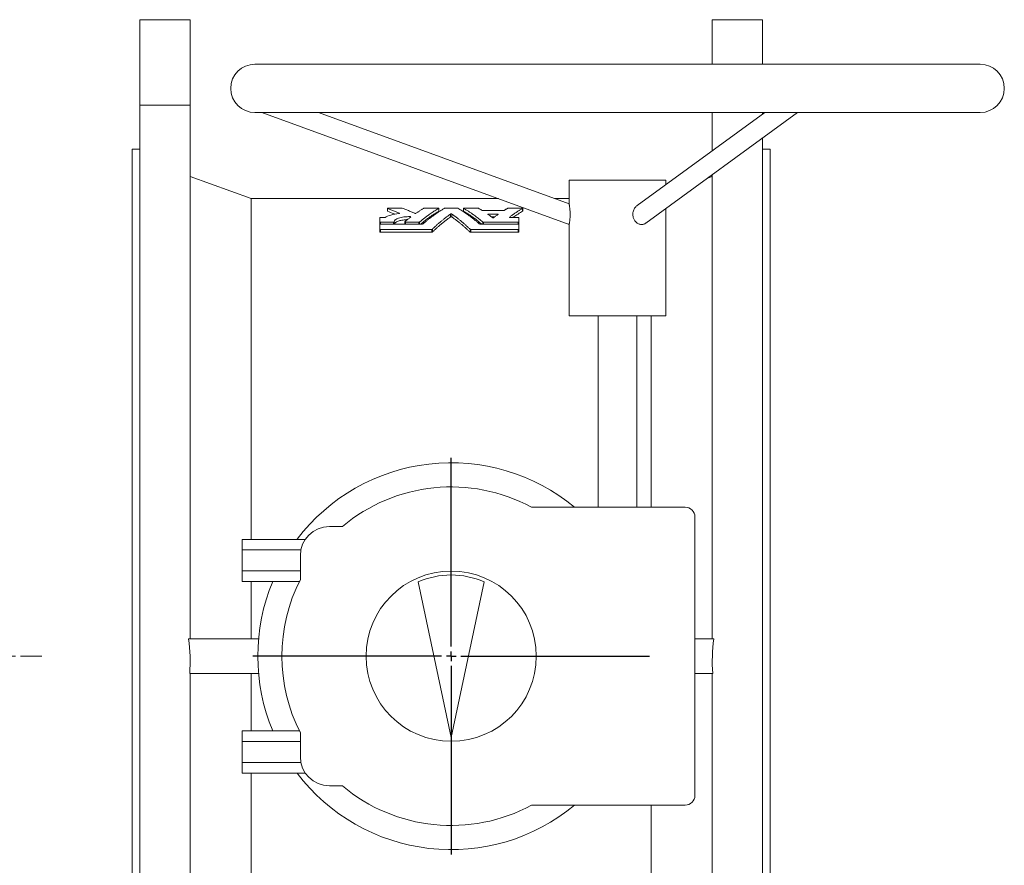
# Model space of a CAD drawing. Header units: millimetres. Extents: x -414 to 1093, y -378 to 842.
# Tile 11 of 11: x 584 to 1093, y 405 to 842. Entities that reach past the tile are written whole.
import ezdxf

# ---------------------------------------------------------------- set-up
doc = ezdxf.new("R2010")
doc.units = ezdxf.units.MM
doc.linetypes.add('CENTERX2', pattern=[20.32, 12.7, -2.54, 2.54, -2.54])
doc.layers.add('FORMAT', color=7, linetype='Continuous')

# ---------------------------------------------------------------- blocks, each defined once
blk = doc.blocks.new('SW_CENTERMARKSYMBOL_1')
at = {"layer": 'FORMAT', "color": 0}
for p, q in [((0, 5), (0, 102.5)), ((-5, 0), (-102.5, 0)), ((0, 0), (-2.5, 0)), ((0, 0), (0, 2.5)), ((0, 0), (0, -2.5)), ((0, 0), (2.5, 0)), ((5, 0), (102.5, 0)), ((0, -5), (0, -102.5))]:
    blk.add_line(p, q, dxfattribs=at)

msp = doc.modelspace()

# ---------------------------------------------------------------- linework, layer by layer
at = {"color": 7, "linetype": 'Continuous', "lineweight": 15}
for p, q in [((671.662, 842.445), (645.662, 842.445)), ((645.662, 798.195), (645.662, 842.445)), ((671.662, 798.195), (671.662, 842.445)), ((941.662, 842.445), (967.662, 842.445)), ((941.662, 819.445), (941.662, 842.445)), ((967.662, 819.445), (967.662, 842.445)), ((1080.162, 819.445), (705.162, 819.445)), ((645.662, 798.195), (645.662, 222.695)), ((671.662, 798.195), (645.662, 798.195)), ((671.662, 798.195), (671.662, 522.445)), ((705.162, 794.445), (1080.162, 794.445)), ((708.786, 794.445), (867.662, 736.619)), ((867.67, 747.258), (738.024, 794.445)), ((968.795, 794.445), (902.886, 746.468)), ((907.306, 737.316), (985.786, 794.445)), ((941.662, 794.445), (941.662, 774.694)), ((967.662, 794.445), (967.662, 793.62)), ((967.662, 781.252), (967.662, 222.695)), ((645.662, 775.445), (641.662, 775.445)), ((641.662, 775.445), (641.662, 510.445)), ((971.662, 775.445), (967.662, 775.445)), ((971.662, 775.445), (971.662, 510.445)), ((703.258, 749.945), (671.662, 761.445)), ((867.662, 759.445), (867.662, 747.245)), ((867.662, 759.445), (917.662, 759.445)), ((917.662, 757.223), (917.662, 759.445)), ((941.662, 761.445), (939.244, 760.565)), ((941.662, 762.325), (941.662, 522.445)), ((831.049, 749.945), (703.258, 749.945)), ((703.258, 749.945), (703.258, 573.851)), ((867.662, 749.945), (860.287, 749.945)), ((773.694, 744.959), (773.694, 743.459)), ((774.054, 745.044), (781.068, 745.044)), ((792.928, 745.044), (799.942, 745.044)), ((800.302, 743.459), (800.302, 744.959)), ((803.597, 745.044), (809.728, 745.044)), ((813.023, 744.959), (813.023, 743.459)), ((813.383, 745.044), (820.396, 745.044)), ((822.965, 743.797), (833.693, 743.797)), ((836.261, 745.044), (843.275, 745.044)), ((843.635, 743.459), (843.635, 744.959)), ((917.662, 689.445), (917.662, 744.855)), ((769.69, 737.92), (769.69, 740.092)), ((770.05, 740.207), (772.117, 740.207)), ((826.022, 741.97), (830.636, 741.97)), ((827.526, 740.47), (829.131, 740.47)), ((837.103, 740.207), (841.33, 740.207)), ((841.69, 740.092), (841.69, 737.92)), ((769.69, 736.706), (769.69, 737.92)), ((769.69, 734.214), (769.69, 736.706)), ((769.69, 732.714), (769.69, 734.214)), ((770.05, 737.794), (776.896, 737.794)), ((770.05, 736.838), (791.783, 736.838)), ((770.05, 734.069), (796.593, 734.069)), ((777.256, 736.838), (777.256, 737.925)), ((782.633, 737.92), (782.633, 736.838)), ((782.993, 737.794), (790.007, 737.794)), ((816.731, 734.069), (841.33, 734.069)), ((821.541, 736.838), (841.33, 736.838)), ((823.317, 737.794), (841.33, 737.794)), ((841.69, 736.706), (841.69, 737.92)), ((841.69, 736.706), (841.69, 734.214)), ((841.69, 732.714), (841.69, 734.214)), ((867.662, 736.619), (867.662, 689.445)), ((770.05, 732.569), (796.593, 732.569)), ((816.731, 732.569), (841.33, 732.569)), ((867.662, 689.445), (917.662, 689.445)), ((882.662, 689.445), (882.662, 590.445)), ((902.662, 590.445), (902.662, 689.445)), ((910.066, 689.445), (910.066, 590.445)), ((927.662, 590.445), (848.222, 590.445)), ((750.384, 580.445), (743.662, 580.445)), ((932.662, 441.445), (932.662, 585.445)), ((731.239, 573.851), (698.662, 573.851)), ((698.662, 568.398), (698.662, 573.851)), ((728.956, 568.398), (698.662, 568.398)), ((698.662, 557.492), (698.662, 568.398)), ((728.662, 565.445), (728.662, 553.097)), ((728.662, 557.492), (698.662, 557.492)), ((698.662, 552.039), (698.662, 557.492)), ((728.133, 552.039), (698.662, 552.039)), ((703.258, 552.039), (703.258, 522.445)), ((806.662, 471.445), (789.579, 551.814)), ((806.662, 471.445), (823.745, 551.814)), ((670.84, 522.445), (707.068, 522.445)), ((942.484, 522.445), (932.662, 522.445)), ((641.662, 510.445), (641.662, 245.445)), ((971.662, 510.445), (971.662, 245.445)), ((671.456, 504.445), (707.068, 504.445)), ((671.662, 504.445), (671.662, 222.695)), ((703.258, 504.445), (703.258, 474.851)), ((941.868, 504.445), (932.662, 504.445)), ((941.662, 504.445), (941.662, 222.695)), ((728.133, 474.851), (698.662, 474.851)), ((698.662, 469.398), (698.662, 474.851)), ((728.662, 473.793), (728.662, 461.445)), ((698.662, 458.492), (698.662, 469.398)), ((728.662, 469.398), (698.662, 469.398)), ((728.956, 458.492), (698.662, 458.492)), ((698.662, 453.039), (698.662, 458.492)), ((731.239, 453.039), (698.662, 453.039)), ((703.258, 453.039), (703.258, 270.945)), ((743.662, 446.445), (750.384, 446.445)), ((848.222, 436.445), (927.662, 436.445)), ((910.066, 436.445), (910.066, 270.945))]:
    msp.add_line(p, q, dxfattribs=at)
at = {"color": 8, "linetype": 'Continuous', "lineweight": 0}
for p, q in [((773.751, 743.413), (773.751, 744.913)), ((800.274, 743.426), (800.274, 744.926)), ((813.05, 743.426), (813.05, 744.926)), ((843.608, 743.426), (843.608, 744.926)), ((779.883, 742.3), (779.883, 742.405)), ((785.486, 740.239), (785.486, 740.642)), ((806.329, 740.488), (806.329, 741.988)), ((806.995, 740.488), (806.995, 741.988)), ((826.022, 741.579), (826.022, 741.97)), ((830.636, 741.579), (830.636, 741.97)), ((836.77, 740.279), (836.77, 740.364)), ((770.05, 736.838), (770.05, 737.794)), ((770.05, 732.569), (770.05, 734.069)), ((776.896, 736.838), (776.896, 737.794)), ((782.993, 736.838), (782.993, 737.794)), ((790.007, 736.838), (790.007, 737.794)), ((790.34, 736.838), (790.34, 737.872)), ((796.593, 732.569), (796.593, 734.069)), ((796.926, 732.659), (796.926, 734.159)), ((816.398, 732.659), (816.398, 734.159)), ((816.731, 732.569), (816.731, 734.069)), ((822.984, 736.838), (822.984, 737.872)), ((823.317, 736.838), (823.317, 737.794)), ((841.33, 736.838), (841.33, 737.794)), ((841.33, 732.569), (841.33, 734.069))]:
    msp.add_line(p, q, dxfattribs=at)
at = {"color": 7, "linetype": 'Continuous', "lineweight": 15}
msp.add_circle((806.662, 513.445), 44, dxfattribs=at)
for centre, radius, start, end in [((705.162, 806.945), 12.5, 90, 270), ((1080.162, 806.945), 12.5, 270, 90), ((806.662, 513.445), 100, 50.35389, 142.83866), ((806.662, 513.445), 87.5, 61.64236, 130.02942), ((927.662, 585.445), 5, 0, 90), ((743.662, 565.445), 15, 90, 180), ((806.662, 513.445), 42, 66, 114), ((806.662, 513.445), 100, 157.29798, 202.70202), ((806.662, 513.445), 87.5, 153.05331, 206.94669), ((743.662, 461.445), 15, 180, 270), ((806.662, 513.445), 100, 217.16134, 309.64611), ((806.662, 513.445), 87.5, 229.97058, 298.35764), ((927.662, 441.445), 5, 270, 0)]:
    msp.add_arc(centre, radius, start, end, dxfattribs=at)
for centre, start_param, end_param in [((-497.569, 510.445), 6.2644342, 6.3206941), ((2110.893, 510.445), 3.1040839, 3.1603438)]:
    msp.add_ellipse(centre, major_axis=(1169.231, 0), ratio=0.2736842, start_param=start_param, end_param=end_param, dxfattribs=at)
for points, knots in [([(774.054, 745.044), (774.045, 745.044), (774.036, 745.044), (774.028, 745.044), (773.987, 745.043), (773.947, 745.041), (773.911, 745.037), (773.873, 745.033), (773.838, 745.028), (773.808, 745.021), (773.777, 745.014), (773.752, 745.006), (773.733, 744.998), (773.714, 744.989), (773.702, 744.979), (773.697, 744.969), (773.692, 744.96), (773.694, 744.95), (773.703, 744.94), (773.712, 744.931), (773.728, 744.921), (773.751, 744.913)], [0, 0, 0, 0, 0.0337954, 0.0337954, 0.0337954, 0.1888281, 0.1888281, 0.1888281, 0.3482092, 0.3482092, 0.3482092, 0.5111027, 0.5111027, 0.5111027, 0.6749883, 0.6749883, 0.6749883, 0.8374414, 0.8374414, 0.8374414, 1, 1, 1, 1]), ([(773.751, 743.413), (773.731, 743.422), (773.698, 743.436), (773.699, 743.453), (773.699, 743.459)], [0, 0, 0, 0, 0.6060122, 1, 1, 1, 1]), ([(773.751, 744.913), (774.044, 744.802), (774.631, 744.581), (775.51, 744.239), (776.387, 743.889), (777.263, 743.53), (778.138, 743.164), (779.011, 742.79), (779.593, 742.533), (779.883, 742.405)], [0, 0, 0, 0, 0.1430488, 0.2860276, 0.42894, 0.5717897, 0.7145805, 0.857316, 1, 1, 1, 1]), ([(777.505, 741.92), (777.292, 742.011), (776.045, 742.547), (774.791, 743.02), (773.751, 743.413)], [0, 0, 0, 0, 0.1707298, 1, 1, 1, 1]), ([(781.372, 745.005), (781.35, 745.013), (781.321, 745.02), (781.289, 745.026), (781.258, 745.032), (781.222, 745.037), (781.185, 745.04), (781.148, 745.043), (781.108, 745.044), (781.068, 745.044)], [0, 0, 0, 0, 0.3463195, 0.3463195, 0.3463195, 0.6730392, 0.6730392, 0.6730392, 1, 1, 1, 1]), ([(787.815, 742.376), (787.51, 742.511), (786.899, 742.781), (785.982, 743.174), (785.063, 743.558), (784.142, 743.934), (783.22, 744.3), (782.297, 744.658), (781.68, 744.889), (781.372, 745.005)], [0, 0, 0, 0, 0.1426762, 0.2854058, 0.4281931, 0.571042, 0.7139568, 0.8569414, 1, 1, 1, 1]), ([(792.595, 744.992), (792.397, 744.877), (792, 744.649), (791.406, 744.294), (790.813, 743.932), (790.222, 743.561), (789.631, 743.18), (789.041, 742.792), (788.648, 742.525), (788.452, 742.392)], [0, 0, 0, 0, 0.142964, 0.2858845, 0.4287663, 0.571614, 0.7144323, 0.8572261, 1, 1, 1, 1]), ([(790.34, 737.872), (790.544, 738.044), (790.951, 738.388), (791.564, 738.892), (792.178, 739.387), (792.794, 739.872), (793.411, 740.347), (794.029, 740.812), (794.648, 741.268), (795.393, 741.803), (796.264, 742.41), (797.262, 743.078), (798.263, 743.72), (799.267, 744.339), (799.938, 744.731), (800.274, 744.926)], [0, 0, 0, 0, 0.06238318, 0.1247764, 0.187182, 0.24960231, 0.31203967, 0.37449642, 0.43697488, 0.49947739, 0.59950483, 0.6995613, 0.79965632, 0.89979939, 1, 1, 1, 1]), ([(800.274, 743.426), (799.703, 743.09), (798.573, 742.425), (796.905, 741.348), (795.246, 740.209), (793.596, 738.997), (792.142, 737.87), (791.251, 737.127), (790.905, 736.838)], [0, 0, 0, 0, 0.18099697, 0.35801574, 0.53105615, 0.71101247, 0.88766092, 1, 1, 1, 1]), ([(803.264, 744.992), (803.054, 744.871), (802.635, 744.629), (802.007, 744.253), (801.38, 743.868), (800.754, 743.474), (800.129, 743.069), (799.505, 742.655), (798.882, 742.23), (798.261, 741.796), (797.475, 741.234), (796.527, 740.533), (795.417, 739.678), (794.312, 738.791), (793.211, 737.875), (792.48, 737.238), (792.115, 736.92)], [0, 0, 0, 0, 0.0556872, 0.1113533, 0.1670004, 0.2226305, 0.2782457, 0.3338481, 0.3894397, 0.4450226, 0.5005988, 0.6005867, 0.7005087, 0.8003768, 0.9002032, 1, 1, 1, 1]), ([(792.928, 745.044), (792.909, 745.044), (792.89, 745.044), (792.871, 745.043), (792.831, 745.042), (792.792, 745.038), (792.756, 745.034), (792.72, 745.029), (792.687, 745.023), (792.66, 745.016), (792.633, 745.009), (792.61, 745), (792.595, 744.992)], [0, 0, 0, 0, 0.1322516, 0.1322516, 0.1322516, 0.4177638, 0.4177638, 0.4177638, 0.7090771, 0.7090771, 0.7090771, 1, 1, 1, 1]), ([(800.3, 744.967), (800.298, 744.971), (800.295, 744.976), (800.291, 744.98), (800.281, 744.989), (800.264, 744.998), (800.242, 745.006), (800.221, 745.014), (800.193, 745.021), (800.162, 745.026), (800.131, 745.032), (800.096, 745.037), (800.058, 745.04), (800.021, 745.043), (799.981, 745.044), (799.942, 745.044)], [0, 0, 0, 0, 0.07926185, 0.07926185, 0.07926185, 0.25110366, 0.25110366, 0.25110366, 0.41864001, 0.41864001, 0.41864001, 0.58425946, 0.58425946, 0.58425946, 0.75000114, 0.75000114, 0.75000114, 0.75000114]), ([(800.299, 744.959), (800.299, 744.955), (800.3, 744.943), (800.284, 744.933), (800.274, 744.926)], [0, 0, 0, 0, 0.3787854, 1, 1, 1, 1]), ([(800.297, 743.459), (800.299, 743.456), (800.304, 743.445), (800.287, 743.434), (800.274, 743.426)], [0, 0, 0, 0, 0.2379454, 1, 1, 1, 1]), ([(803.597, 745.044), (803.578, 745.044), (803.559, 745.044), (803.54, 745.043), (803.5, 745.042), (803.46, 745.038), (803.425, 745.034), (803.389, 745.029), (803.356, 745.023), (803.329, 745.016), (803.302, 745.009), (803.279, 745), (803.264, 744.992)], [0, 0, 0, 0, 0.1322516, 0.1322516, 0.1322516, 0.4177638, 0.4177638, 0.4177638, 0.7090771, 0.7090771, 0.7090771, 1, 1, 1, 1]), ([(810.06, 744.992), (810.051, 744.997), (810.041, 745.001), (810.028, 745.006), (810.007, 745.014), (809.979, 745.021), (809.948, 745.026), (809.917, 745.032), (809.882, 745.037), (809.844, 745.04), (809.807, 745.043), (809.767, 745.044), (809.728, 745.044)], [0, 0, 0, 0, 0.1622846, 0.1622846, 0.1622846, 0.4436005, 0.4436005, 0.4436005, 0.7216976, 0.7216976, 0.7216976, 1, 1, 1, 1]), ([(821.209, 736.92), (821.006, 737.097), (820.6, 737.453), (819.99, 737.974), (819.379, 738.485), (818.767, 738.987), (818.153, 739.48), (817.537, 739.962), (816.921, 740.435), (816.303, 740.899), (815.519, 741.473), (814.566, 742.148), (813.445, 742.908), (812.321, 743.636), (811.192, 744.334), (810.438, 744.772), (810.06, 744.992)], [0, 0, 0, 0, 0.0554363, 0.110881, 0.1663362, 0.2218039, 0.2772862, 0.3327852, 0.3883029, 0.4438415, 0.4994029, 0.5994386, 0.6995042, 0.7996116, 0.8997729, 1, 1, 1, 1]), ([(813.05, 743.426), (813.035, 743.436), (813.017, 743.446), (813.024, 743.458), (813.025, 743.459)], [0, 0, 0, 0, 0.8832362, 1, 1, 1, 1]), ([(813.383, 745.044), (813.354, 745.044), (813.326, 745.043), (813.298, 745.042), (813.258, 745.04), (813.22, 745.036), (813.186, 745.03), (813.151, 745.025), (813.12, 745.018), (813.095, 745.01), (813.07, 745.003), (813.051, 744.994), (813.039, 744.984), (813.031, 744.979), (813.026, 744.973), (813.024, 744.967)], [0.25000082, 0.25000082, 0.25000082, 0.25000082, 0.36830174, 0.36830174, 0.36830174, 0.53950939, 0.53950939, 0.53950939, 0.71529326, 0.71529326, 0.71529326, 0.89372716, 0.89372716, 0.89372716, 1, 1, 1, 1]), ([(813.05, 744.926), (813.04, 744.933), (813.024, 744.943), (813.025, 744.955), (813.025, 744.959)], [0, 0, 0, 0, 0.6199462, 1, 1, 1, 1]), ([(813.05, 744.926), (813.26, 744.804), (813.68, 744.561), (814.308, 744.183), (814.935, 743.797), (815.561, 743.4), (816.187, 742.993), (816.811, 742.577), (817.433, 742.15), (818.18, 741.627), (819.048, 740.998), (820.037, 740.255), (821.023, 739.487), (822.005, 738.695), (822.658, 738.146), (822.984, 737.872)], [0, 0, 0, 0, 0.0626283, 0.125234, 0.1878195, 0.250387, 0.3129388, 0.3754774, 0.4380049, 0.5005238, 0.6005094, 0.7004402, 0.8003259, 0.900176, 1, 1, 1, 1]), ([(822.42, 736.838), (822.073, 737.127), (821.183, 737.87), (819.728, 738.997), (818.078, 740.209), (816.419, 741.348), (814.751, 742.426), (813.621, 743.09), (813.05, 743.426)], [0, 0, 0, 0, 0.11234137, 0.28898982, 0.46894384, 0.64198714, 0.81900579, 1, 1, 1, 1]), ([(820.729, 744.992), (820.72, 744.997), (820.71, 745.001), (820.697, 745.006), (820.676, 745.014), (820.648, 745.021), (820.617, 745.026), (820.586, 745.032), (820.55, 745.037), (820.513, 745.04), (820.476, 745.043), (820.436, 745.044), (820.396, 745.044)], [0, 0, 0, 0, 0.1622846, 0.1622846, 0.1622846, 0.4436005, 0.4436005, 0.4436005, 0.7216976, 0.7216976, 0.7216976, 1, 1, 1, 1]), ([(822.633, 743.855), (822.474, 743.953), (822.158, 744.149), (821.682, 744.435), (821.206, 744.717), (820.888, 744.9), (820.729, 744.992)], [0, 0, 0, 0, 0.2499389, 0.499915, 0.7499336, 1, 1, 1, 1]), ([(822.965, 743.797), (822.946, 743.797), (822.928, 743.798), (822.909, 743.798), (822.869, 743.8), (822.83, 743.803), (822.794, 743.808), (822.758, 743.813), (822.725, 743.82), (822.697, 743.828), (822.67, 743.836), (822.648, 743.845), (822.633, 743.855)], [0, 0, 0, 0, 0.1304844, 0.1304844, 0.1304844, 0.4158579, 0.4158579, 0.4158579, 0.7081613, 0.7081613, 0.7081613, 1, 1, 1, 1]), ([(834.025, 743.855), (834.016, 743.849), (834.005, 743.844), (833.992, 743.839), (833.971, 743.83), (833.943, 743.823), (833.912, 743.816), (833.881, 743.81), (833.846, 743.805), (833.809, 743.802), (833.772, 743.799), (833.732, 743.797), (833.693, 743.797)], [0, 0, 0, 0, 0.1664672, 0.1664672, 0.1664672, 0.4467864, 0.4467864, 0.4467864, 0.7232705, 0.7232705, 0.7232705, 1, 1, 1, 1]), ([(835.929, 744.992), (835.77, 744.9), (835.452, 744.717), (834.976, 744.435), (834.5, 744.149), (834.184, 743.953), (834.025, 743.855)], [0, 0, 0, 0, 0.2500664, 0.500085, 0.7500611, 1, 1, 1, 1]), ([(836.261, 745.044), (836.242, 745.044), (836.223, 745.044), (836.205, 745.043), (836.165, 745.042), (836.125, 745.038), (836.09, 745.034), (836.054, 745.029), (836.021, 745.023), (835.994, 745.016), (835.966, 745.009), (835.944, 745), (835.929, 744.992)], [0, 0, 0, 0, 0.1322516, 0.1322516, 0.1322516, 0.4177638, 0.4177638, 0.4177638, 0.7090771, 0.7090771, 0.7090771, 1, 1, 1, 1]), ([(836.77, 740.364), (836.975, 740.52), (837.386, 740.83), (838.003, 741.283), (838.621, 741.727), (839.241, 742.162), (839.861, 742.586), (840.483, 743.001), (841.106, 743.406), (841.73, 743.801), (842.355, 744.186), (842.981, 744.562), (843.399, 744.805), (843.608, 744.926)], [0, 0, 0, 0, 0.090822, 0.1816513, 0.2724913, 0.3633455, 0.454217, 0.5451094, 0.6360258, 0.7269698, 0.8179446, 0.9089535, 1, 1, 1, 1]), ([(843.608, 743.426), (842.821, 742.957), (841.269, 742.032), (839.604, 740.938), (838.728, 740.295), (838.608, 740.207)], [0, 0, 0, 0, 0.4704133, 0.9272746, 1, 1, 1, 1]), ([(843.634, 744.967), (843.632, 744.971), (843.629, 744.976), (843.624, 744.98), (843.615, 744.989), (843.598, 744.998), (843.576, 745.006), (843.554, 745.014), (843.527, 745.021), (843.496, 745.026), (843.465, 745.032), (843.429, 745.037), (843.392, 745.04), (843.355, 745.043), (843.315, 745.044), (843.275, 745.044)], [0, 0, 0, 0, 0.07926205, 0.07926205, 0.07926205, 0.25110385, 0.25110385, 0.25110385, 0.4186402, 0.4186402, 0.4186402, 0.58425965, 0.58425965, 0.58425965, 0.75000133, 0.75000133, 0.75000133, 0.75000133]), ([(843.633, 744.959), (843.633, 744.955), (843.634, 744.943), (843.618, 744.933), (843.608, 744.926)], [0, 0, 0, 0, 0.3787851, 1, 1, 1, 1]), ([(843.631, 743.459), (843.632, 743.456), (843.638, 743.445), (843.621, 743.434), (843.608, 743.426)], [0, 0, 0, 0, 0.2379463, 1, 1, 1, 1]), ([(867.662, 736.619), (867.665, 736.632), (867.67, 736.658), (867.712, 736.869), (867.774, 737.204), (867.852, 737.661), (867.936, 738.232), (868.017, 738.892), (868.088, 739.636), (868.14, 740.437), (868.168, 741.287), (868.169, 742.166), (868.142, 743.061), (868.087, 743.95), (868.01, 744.808), (867.919, 745.588), (867.825, 746.261), (867.746, 746.771), (867.69, 747.104), (867.663, 747.257), (867.664, 747.247), (867.665, 747.245)], [0, 0, 0, 0, 0.0505388, 0.1025442, 0.1530836, 0.2050908, 0.2556028, 0.3075646, 0.3584157, 0.4106614, 0.4630909, 0.5168761, 0.572531, 0.6296179, 0.6886651, 0.7494224, 0.8081714, 0.8690097, 0.9217348, 0.9764513, 1, 1, 1, 1]), ([(900.579, 741.756), (900.594, 742.075), (900.625, 742.722), (900.866, 743.66), (901.24, 744.554), (901.747, 745.358), (902.302, 746.014), (902.722, 746.323), (902.898, 746.453)], [0, 0, 0, 0, 0.1726906, 0.3504862, 0.523128, 0.7006707, 0.8743415, 1, 1, 1, 1]), ([(770.05, 740.207), (770.029, 740.207), (770.008, 740.206), (769.988, 740.205), (769.948, 740.203), (769.908, 740.199), (769.873, 740.192), (769.836, 740.186), (769.803, 740.177), (769.776, 740.167), (769.748, 740.156), (769.726, 740.144), (769.712, 740.132), (769.698, 740.119), (769.69, 740.106), (769.69, 740.092)], [0, 0, 0, 0, 0.1068014, 0.1068014, 0.1068014, 0.319386, 0.319386, 0.319386, 0.5426094, 0.5426094, 0.5426094, 0.7714715, 0.7714715, 0.7714715, 1, 1, 1, 1]), ([(772.435, 740.268), (772.429, 740.264), (772.422, 740.26), (772.414, 740.257), (772.392, 740.247), (772.365, 740.237), (772.334, 740.23), (772.304, 740.223), (772.269, 740.217), (772.232, 740.213), (772.195, 740.209), (772.156, 740.207), (772.117, 740.207)], [0, 0, 0, 0, 0.10707, 0.10707, 0.10707, 0.4085385, 0.4085385, 0.4085385, 0.7040777, 0.7040777, 0.7040777, 1, 1, 1, 1]), ([(779.716, 742.255), (778.129, 742.07), (776.715, 741.811), (774.221, 741.133), (773.21, 740.733), (772.435, 740.268)], [0, 0, 0, 0, 0.5, 0.5, 1, 1, 1, 1]), ([(777.256, 737.925), (777.216, 738.298), (777.388, 738.659), (778.148, 739.329), (778.736, 739.634), (780.249, 740.135), (781.184, 740.335), (783.239, 740.594), (784.358, 740.656), (785.486, 740.642)], [0, 0, 0, 0, 0.25, 0.25, 0.5, 0.5, 0.75, 0.75, 1, 1, 1, 1]), ([(784.053, 739.115), (783.682, 739.095), (782.889, 739.053), (781.745, 738.91), (780.637, 738.709), (779.651, 738.45), (778.796, 738.138), (778.108, 737.777), (777.655, 737.413), (777.4, 737.096), (777.338, 736.914), (777.312, 736.838)], [0, 0, 0, 0, 0.1055368, 0.2254001, 0.3452937, 0.4671874, 0.5890977, 0.7158438, 0.8426096, 0.9342699, 1, 1, 1, 1]), ([(779.883, 742.405), (779.886, 742.404), (779.89, 742.402), (779.892, 742.401), (779.913, 742.39), (779.928, 742.379), (779.935, 742.367), (779.942, 742.356), (779.941, 742.343), (779.934, 742.332), (779.927, 742.321), (779.913, 742.31), (779.893, 742.3), (779.873, 742.29), (779.848, 742.281), (779.818, 742.274), (779.788, 742.266), (779.753, 742.26), (779.716, 742.255)], [0, 0, 0, 0, 0.0279654, 0.0279654, 0.0279654, 0.2304796, 0.2304796, 0.2304796, 0.4302183, 0.4302183, 0.4302183, 0.6235639, 0.6235639, 0.6235639, 0.811607, 0.811607, 0.811607, 1, 1, 1, 1]), ([(785.804, 740.486), (785.593, 740.326), (785.172, 740.005), (784.542, 739.511), (783.914, 739.008), (783.286, 738.495), (782.869, 738.144), (782.661, 737.969)], [0, 0, 0, 0, 0.2001264, 0.4001818, 0.600174, 0.8001108, 1, 1, 1, 1]), ([(785.486, 740.642), (785.506, 740.641), (785.526, 740.641), (785.546, 740.639), (785.586, 740.637), (785.625, 740.632), (785.66, 740.625), (785.696, 740.618), (785.728, 740.609), (785.754, 740.599), (785.781, 740.589), (785.801, 740.577), (785.814, 740.564), (785.827, 740.552), (785.833, 740.538), (785.831, 740.525), (785.829, 740.512), (785.82, 740.499), (785.804, 740.486)], [0, 0, 0, 0, 0.0851285, 0.0851285, 0.0851285, 0.2588264, 0.2588264, 0.2588264, 0.4407135, 0.4407135, 0.4407135, 0.627471, 0.627471, 0.627471, 0.8137053, 0.8137053, 0.8137053, 1, 1, 1, 1]), ([(788.452, 742.392), (788.443, 742.386), (788.431, 742.38), (788.418, 742.374), (788.396, 742.365), (788.369, 742.357), (788.338, 742.35), (788.308, 742.344), (788.273, 742.338), (788.236, 742.335), (788.199, 742.331), (788.16, 742.329), (788.121, 742.329), (788.081, 742.329), (788.041, 742.331), (788.003, 742.335), (787.964, 742.338), (787.928, 742.344), (787.896, 742.351), (787.864, 742.358), (787.837, 742.367), (787.815, 742.376)], [0, 0, 0, 0, 0.0917672, 0.0917672, 0.0917672, 0.2425922, 0.2425922, 0.2425922, 0.3900473, 0.3900473, 0.3900473, 0.5376379, 0.5376379, 0.5376379, 0.6890121, 0.6890121, 0.6890121, 0.844655, 0.844655, 0.844655, 1, 1, 1, 1]), ([(796.926, 734.159), (797.119, 734.345), (797.504, 734.717), (798.083, 735.263), (798.664, 735.801), (799.246, 736.331), (799.829, 736.851), (800.414, 737.363), (801, 737.866), (801.783, 738.524), (802.765, 739.326), (803.948, 740.251), (805.136, 741.142), (805.932, 741.706), (806.329, 741.988)], [0, 0, 0, 0, 0.0623713, 0.1247546, 0.187152, 0.2495657, 0.3119978, 0.3744505, 0.4369261, 0.4994266, 0.6244659, 0.7495631, 0.8747354, 1, 1, 1, 1]), ([(796.926, 732.659), (797.115, 732.841), (797.493, 733.207), (798.065, 733.746), (798.64, 734.28), (799.221, 734.808), (799.806, 735.331), (800.395, 735.847), (800.989, 736.357), (801.771, 737.015), (802.747, 737.811), (803.922, 738.731), (805.118, 739.629), (805.924, 740.201), (806.329, 740.488)], [0, 0, 0, 0, 0.0611387, 0.1226458, 0.1845214, 0.2467653, 0.3093778, 0.3723588, 0.4357084, 0.4994266, 0.6219917, 0.7462755, 0.8722782, 1, 1, 1, 1]), ([(806.329, 741.988), (806.346, 742), (806.369, 742.01), (806.399, 742.019), (806.425, 742.027), (806.456, 742.035), (806.49, 742.04), (806.524, 742.045), (806.561, 742.049), (806.6, 742.051), (806.638, 742.053), (806.679, 742.053), (806.717, 742.051), (806.757, 742.049), (806.797, 742.046), (806.832, 742.04), (806.869, 742.034), (806.902, 742.027), (806.93, 742.018), (806.957, 742.009), (806.979, 741.999), (806.995, 741.988)], [0, 0, 0, 0, 0.1540845, 0.1540845, 0.1540845, 0.2913642, 0.2913642, 0.2913642, 0.4269679, 0.4269679, 0.4269679, 0.5644471, 0.5644471, 0.5644471, 0.7068202, 0.7068202, 0.7068202, 0.8535564, 0.8535564, 0.8535564, 1, 1, 1, 1]), ([(806.995, 740.488), (806.968, 740.507), (806.922, 740.523), (806.806, 740.546), (806.733, 740.552), (806.591, 740.552), (806.519, 740.546), (806.402, 740.523), (806.356, 740.507), (806.329, 740.488)], [0, 0, 0, 0, 0.25, 0.25, 0.5, 0.5, 0.75, 0.75, 1, 1, 1, 1]), ([(806.995, 741.988), (807.194, 741.848), (807.592, 741.568), (808.187, 741.136), (808.782, 740.696), (809.375, 740.246), (809.968, 739.788), (810.559, 739.321), (811.148, 738.845), (811.933, 738.198), (812.911, 737.368), (814.079, 736.335), (815.242, 735.269), (816.013, 734.529), (816.398, 734.159)], [0, 0, 0, 0, 0.0626405, 0.1252571, 0.187852, 0.2504273, 0.3129851, 0.3755277, 0.4380571, 0.5005756, 0.6255431, 0.7504248, 0.875238, 1, 1, 1, 1]), ([(806.995, 740.488), (807.203, 740.342), (807.618, 740.049), (808.237, 739.6), (808.851, 739.144), (809.46, 738.681), (810.065, 738.212), (810.665, 737.736), (811.26, 737.254), (811.85, 736.766), (812.435, 736.271), (813.016, 735.772), (813.591, 735.266), (814.162, 734.755), (814.728, 734.239), (815.289, 733.718), (815.846, 733.192), (816.214, 732.836), (816.398, 732.659)], [0, 0, 0, 0, 0.0654755, 0.1305542, 0.195236, 0.259521, 0.3234092, 0.3869006, 0.4499952, 0.5126932, 0.5749945, 0.6368992, 0.6984073, 0.7595188, 0.8202338, 0.8805523, 0.9404744, 1, 1, 1, 1]), ([(825.689, 741.825), (825.644, 741.856), (825.656, 741.893), (825.784, 741.951), (825.9, 741.97), (826.022, 741.97)], [0, 0, 0, 0, 0.5, 0.5, 1, 1, 1, 1]), ([(825.689, 741.825), (825.884, 741.686), (826.272, 741.411), (826.851, 740.987), (827.426, 740.56), (827.807, 740.268), (827.996, 740.123)], [0, 0, 0, 0, 0.25258079, 0.50344099, 0.75258069, 1, 1, 1, 1]), ([(828.662, 740.123), (828.635, 740.102), (828.589, 740.085), (828.473, 740.059), (828.401, 740.052), (828.257, 740.052), (828.185, 740.059), (828.068, 740.085), (828.023, 740.102), (827.996, 740.123)], [0, 0, 0, 0, 0.25, 0.25, 0.5, 0.5, 0.75, 0.75, 1, 1, 1, 1]), ([(828.662, 740.123), (828.851, 740.268), (829.232, 740.56), (829.806, 740.987), (830.385, 741.411), (830.774, 741.686), (830.968, 741.825)], [0, 0, 0, 0, 0.2474193, 0.496559, 0.7474192, 1, 1, 1, 1]), ([(830.636, 741.97), (830.758, 741.97), (830.873, 741.951), (831.002, 741.893), (831.013, 741.856), (830.968, 741.825)], [0, 0, 0, 0, 0.5, 0.5, 1, 1, 1, 1]), ([(837.103, 740.207), (837.078, 740.207), (837.053, 740.208), (837.028, 740.209), (836.988, 740.212), (836.949, 740.217), (836.915, 740.224), (836.879, 740.231), (836.846, 740.24), (836.82, 740.25), (836.794, 740.261), (836.773, 740.273), (836.76, 740.286), (836.747, 740.299), (836.741, 740.312), (836.743, 740.326), (836.745, 740.339), (836.754, 740.352), (836.77, 740.364)], [0, 0, 0, 0, 0.1023943, 0.1023943, 0.1023943, 0.272699, 0.272699, 0.272699, 0.4512676, 0.4512676, 0.4512676, 0.6345991, 0.6345991, 0.6345991, 0.817265, 0.817265, 0.817265, 1, 1, 1, 1]), ([(841.69, 740.092), (841.69, 740.103), (841.686, 740.113), (841.677, 740.123), (841.667, 740.135), (841.65, 740.147), (841.627, 740.157), (841.605, 740.167), (841.578, 740.176), (841.547, 740.184), (841.517, 740.191), (841.482, 740.197), (841.445, 740.201), (841.408, 740.205), (841.369, 740.207), (841.33, 740.207)], [0, 0, 0, 0, 0.1737369, 0.1737369, 0.1737369, 0.3892263, 0.3892263, 0.3892263, 0.5954166, 0.5954166, 0.5954166, 0.7975782, 0.7975782, 0.7975782, 1, 1, 1, 1]), ([(907.296, 737.329), (907.206, 737.26), (906.923, 737.04), (906.381, 736.806), (905.688, 736.631), (904.97, 736.601), (904.238, 736.707), (903.525, 736.948), (902.841, 737.32), (902.221, 737.808), (901.674, 738.407), (901.226, 739.091), (900.886, 739.853), (900.633, 740.743), (900.599, 741.392), (900.579, 741.756)], [0, 0, 0, 0, 0.0367161, 0.1162832, 0.1931633, 0.272269, 0.3492166, 0.4283964, 0.5053269, 0.5844916, 0.661387, 0.7404781, 0.8180668, 0.8977635, 1, 1, 1, 1]), ([(769.69, 737.92), (769.69, 737.909), (769.695, 737.897), (769.704, 737.886), (769.715, 737.872), (769.732, 737.86), (769.755, 737.848), (769.777, 737.837), (769.804, 737.827), (769.835, 737.819), (769.865, 737.811), (769.9, 737.805), (769.936, 737.8), (769.972, 737.796), (770.011, 737.794), (770.05, 737.794)], [0, 0, 0, 0, 0.1807473, 0.1807473, 0.1807473, 0.3962767, 0.3962767, 0.3962767, 0.6006208, 0.6006208, 0.6006208, 0.8001539, 0.8001539, 0.8001539, 1, 1, 1, 1]), ([(770.05, 736.838), (770.031, 736.838), (770.012, 736.838), (769.994, 736.837), (769.953, 736.834), (769.913, 736.829), (769.878, 736.822), (769.84, 736.815), (769.806, 736.805), (769.779, 736.793), (769.75, 736.781), (769.727, 736.767), (769.713, 736.752), (769.698, 736.738), (769.69, 736.722), (769.69, 736.706)], [0, 0, 0, 0, 0.0964541, 0.0964541, 0.0964541, 0.307924, 0.307924, 0.307924, 0.5335824, 0.5335824, 0.5335824, 0.7670181, 0.7670181, 0.7670181, 1, 1, 1, 1]), ([(769.69, 734.214), (769.69, 734.2), (769.695, 734.186), (769.705, 734.173), (769.717, 734.157), (769.734, 734.143), (769.758, 734.13), (769.779, 734.118), (769.807, 734.106), (769.837, 734.097), (769.867, 734.089), (769.901, 734.081), (769.937, 734.077), (769.973, 734.072), (770.012, 734.069), (770.05, 734.069)], [0, 0, 0, 0, 0.1923108, 0.1923108, 0.1923108, 0.4076028, 0.4076028, 0.4076028, 0.6088698, 0.6088698, 0.6088698, 0.8042407, 0.8042407, 0.8042407, 1, 1, 1, 1]), ([(776.896, 737.794), (776.919, 737.794), (776.943, 737.795), (776.966, 737.796), (777.006, 737.799), (777.046, 737.804), (777.08, 737.812), (777.117, 737.819), (777.15, 737.83), (777.177, 737.841), (777.204, 737.853), (777.225, 737.867), (777.238, 737.881), (777.251, 737.895), (777.257, 737.91), (777.256, 737.925)], [0, 0, 0, 0, 0.1176648, 0.1176648, 0.1176648, 0.325858, 0.325858, 0.325858, 0.5465958, 0.5465958, 0.5465958, 0.7734736, 0.7734736, 0.7734736, 1, 1, 1, 1]), ([(782.993, 737.794), (782.963, 737.794), (782.902, 737.796), (782.817, 737.809), (782.744, 737.827), (782.687, 737.851), (782.65, 737.879), (782.633, 737.903), (782.635, 737.917), (782.636, 737.92)], [0, 0, 0, 0, 0.156998, 0.3138919, 0.4708133, 0.6278444, 0.7850221, 0.9419118, 1, 1, 1, 1]), ([(790.007, 737.794), (790.025, 737.794), (790.043, 737.794), (790.06, 737.795), (790.101, 737.797), (790.14, 737.802), (790.176, 737.808), (790.213, 737.815), (790.247, 737.825), (790.275, 737.836), (790.302, 737.846), (790.324, 737.859), (790.34, 737.872)], [0, 0, 0, 0, 0.1217779, 0.1217779, 0.1217779, 0.4060851, 0.4060851, 0.4060851, 0.7034784, 0.7034784, 0.7034784, 1, 1, 1, 1]), ([(792.115, 736.92), (792.105, 736.911), (792.092, 736.902), (792.077, 736.894), (792.055, 736.883), (792.028, 736.873), (791.997, 736.864), (791.967, 736.856), (791.933, 736.85), (791.896, 736.845), (791.86, 736.841), (791.821, 736.838), (791.783, 736.838)], [0, 0, 0, 0, 0.1909443, 0.1909443, 0.1909443, 0.465057, 0.465057, 0.465057, 0.7323044, 0.7323044, 0.7323044, 1, 1, 1, 1]), ([(796.593, 734.069), (796.61, 734.069), (796.627, 734.07), (796.644, 734.071), (796.685, 734.073), (796.725, 734.078), (796.76, 734.086), (796.798, 734.094), (796.832, 734.105), (796.86, 734.117), (796.888, 734.129), (796.911, 734.144), (796.926, 734.159)], [0, 0, 0, 0, 0.1157955, 0.1157955, 0.1157955, 0.399395, 0.399395, 0.399395, 0.7002714, 0.7002714, 0.7002714, 1, 1, 1, 1]), ([(816.398, 734.159), (816.408, 734.149), (816.422, 734.139), (816.438, 734.13), (816.46, 734.118), (816.487, 734.106), (816.518, 734.097), (816.548, 734.089), (816.582, 734.081), (816.618, 734.077), (816.654, 734.072), (816.692, 734.069), (816.731, 734.069)], [0, 0, 0, 0, 0.2007793, 0.2007793, 0.2007793, 0.4723145, 0.4723145, 0.4723145, 0.7358953, 0.7358953, 0.7358953, 1, 1, 1, 1]), ([(821.541, 736.838), (821.524, 736.838), (821.506, 736.839), (821.489, 736.84), (821.449, 736.842), (821.409, 736.847), (821.373, 736.854), (821.336, 736.861), (821.302, 736.871), (821.274, 736.882), (821.247, 736.893), (821.224, 736.906), (821.209, 736.92)], [0, 0, 0, 0, 0.1202869, 0.1202869, 0.1202869, 0.4044169, 0.4044169, 0.4044169, 0.7026787, 0.7026787, 0.7026787, 1, 1, 1, 1]), ([(822.984, 737.872), (822.994, 737.864), (823.007, 737.856), (823.021, 737.848), (823.043, 737.837), (823.07, 737.827), (823.101, 737.819), (823.132, 737.811), (823.166, 737.805), (823.203, 737.8), (823.239, 737.796), (823.278, 737.794), (823.317, 737.794)], [0, 0, 0, 0, 0.1875637, 0.1875637, 0.1875637, 0.4625515, 0.4625515, 0.4625515, 0.7310651, 0.7310651, 0.7310651, 1, 1, 1, 1]), ([(841.33, 737.794), (841.35, 737.794), (841.369, 737.794), (841.388, 737.795), (841.429, 737.798), (841.468, 737.803), (841.504, 737.809), (841.541, 737.817), (841.575, 737.826), (841.602, 737.838), (841.631, 737.849), (841.653, 737.863), (841.668, 737.877), (841.682, 737.891), (841.69, 737.906), (841.69, 737.92)], [0, 0, 0, 0, 0.0997299, 0.0997299, 0.0997299, 0.3116852, 0.3116852, 0.3116852, 0.5366642, 0.5366642, 0.5366642, 0.768533, 0.768533, 0.768533, 1, 1, 1, 1]), ([(841.69, 736.706), (841.69, 736.719), (841.685, 736.731), (841.676, 736.743), (841.665, 736.757), (841.648, 736.77), (841.625, 736.782), (841.603, 736.794), (841.576, 736.804), (841.545, 736.812), (841.514, 736.821), (841.48, 736.827), (841.444, 736.832), (841.408, 736.836), (841.369, 736.838), (841.33, 736.838)], [0, 0, 0, 0, 0.1841273, 0.1841273, 0.1841273, 0.3994876, 0.3994876, 0.3994876, 0.602925, 0.602925, 0.602925, 0.8012972, 0.8012972, 0.8012972, 1, 1, 1, 1]), ([(841.33, 734.069), (841.347, 734.069), (841.365, 734.07), (841.382, 734.071), (841.423, 734.073), (841.463, 734.079), (841.498, 734.086), (841.537, 734.094), (841.571, 734.105), (841.6, 734.118), (841.629, 734.132), (841.652, 734.147), (841.667, 734.163), (841.682, 734.18), (841.69, 734.197), (841.69, 734.214)], [0, 0, 0, 0, 0.0882333, 0.0882333, 0.0882333, 0.2988001, 0.2988001, 0.2988001, 0.5264487, 0.5264487, 0.5264487, 0.763495, 0.763495, 0.763495, 1, 1, 1, 1]), ([(769.69, 732.714), (769.691, 732.708), (769.692, 732.696), (769.701, 732.678), (769.717, 732.657), (769.745, 732.635), (769.803, 732.606), (769.884, 732.583), (769.965, 732.573), (770.013, 732.57), (770.038, 732.57), (770.05, 732.569)], [0, 0, 0, 0, 0.0841329, 0.1672866, 0.2506434, 0.3765434, 0.5009014, 0.7498752, 0.8747581, 0.9362202, 1, 1, 1, 1]), ([(796.593, 732.569), (796.612, 732.57), (796.648, 732.57), (796.719, 732.577), (796.8, 732.593), (796.865, 732.617), (796.905, 732.64), (796.919, 732.653), (796.926, 732.659)], [0, 0, 0, 0, 0.1252017, 0.2510911, 0.5002599, 0.7496296, 0.8742215, 1, 1, 1, 1]), ([(816.398, 732.659), (816.405, 732.653), (816.42, 732.64), (816.46, 732.617), (816.524, 732.593), (816.605, 732.577), (816.676, 732.57), (816.712, 732.57), (816.731, 732.569)], [0, 0, 0, 0, 0.1262087, 0.2509166, 0.500473, 0.7499024, 0.8738118, 1, 1, 1, 1]), ([(841.33, 732.569), (841.342, 732.57), (841.367, 732.57), (841.415, 732.573), (841.474, 732.58), (841.537, 732.595), (841.591, 732.613), (841.635, 732.636), (841.666, 732.66), (841.686, 732.687), (841.689, 732.705), (841.69, 732.714)], [0, 0, 0, 0, 0.0629606, 0.1257741, 0.2508966, 0.3755231, 0.5005471, 0.6252161, 0.7501863, 0.8745206, 1, 1, 1, 1])]:
    msp.add_open_spline(points, degree=3, knots=knots, dxfattribs=at)
msp.add_open_spline([(782.661, 737.969), (782.65, 737.959), (782.642, 737.95), (782.638, 737.94)], degree=3, dxfattribs=at)
at = {"layer": 'FORMAT', "color": 7, "linetype": 'CENTERX2', "lineweight": 0}
msp.add_line((502.67, 513.445), (595.055, 513.445), dxfattribs=at)

# ---------------------------------------------------------------- block references
at = {"layer": 'FORMAT', "color": 7}
msp.add_blockref('SW_CENTERMARKSYMBOL_1', (806.662, 513.445), dxfattribs=at)

doc.saveas('drawing.dxf')
